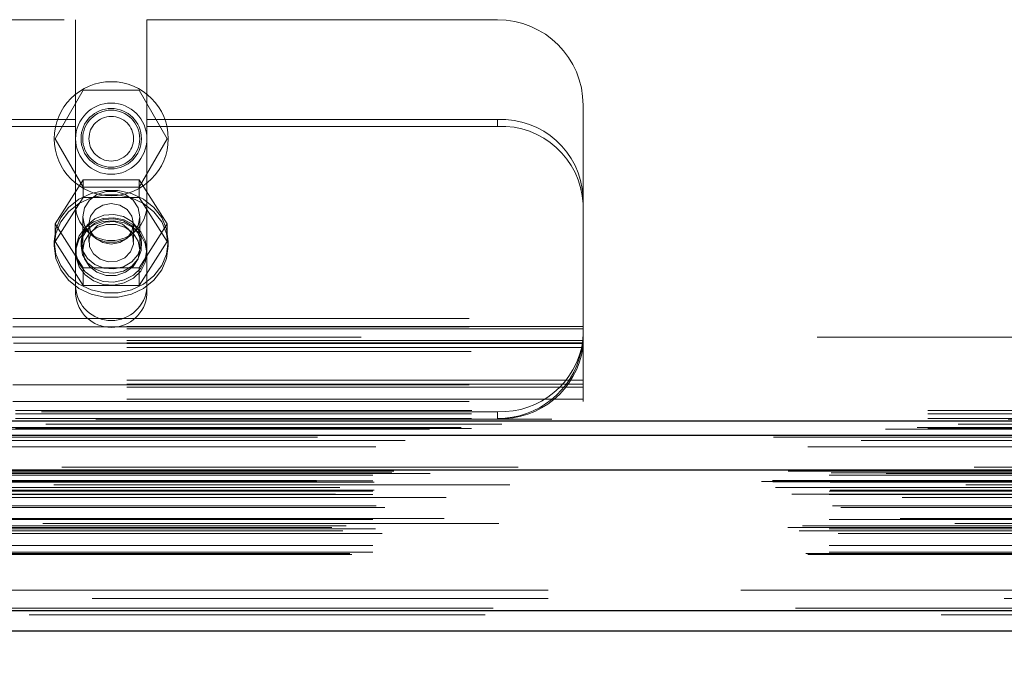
# Model space of a CAD drawing. Header units: inches. Extents: x 0.2 to 10.8, y 0.2 to 8.2.
# Tile 116 of 171: x 3.28 to 3.496, y 6.835 to 6.979. Entities that reach past the tile are written whole.
import ezdxf

# ---------------------------------------------------------------- set-up
doc = ezdxf.new("R2010")
doc.units = ezdxf.units.IN
doc.header["$MEASUREMENT"] = 0
doc.linetypes.add('HIDDEN', pattern=[0.07500000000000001, 0.05, -0.025])
doc.layers.add('DIMENSIONS', color=140, linetype='Continuous')
doc.layers.add('SLD-0', color=179, linetype='Continuous')
doc.styles.add('SLDTEXTSTYLE0', font='TXT', dxfattribs={"width": 0.7})
doc.dimstyles.new('SLDDIMSTYLE1', dxfattribs={"dimtxt": 0.0849609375, "dimasz": 0.13, "dimexe": 0, "dimexo": 0.0625, "dimgap": 0.021240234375, "dimtad": 0, "dimtih": 1, "dimtoh": 1, "dimlfac": 20, "dimrnd": 1e-09, "dimzin": 12, "dimdsep": 46, "dimtxsty": 'SLDTEXTSTYLE0', "dimsah": 1, "dimcen": 0.09, "dimadec": 0, "dimazin": 3, "dimtfac": 1, "dimtmove": 0, "dimatfit": 0, "dimfxl": 0, "dimfrac": 2, "dimtolj": 1, "dimtzin": 12, "dimarcsym": 0})

# ---------------------------------------------------------------- blocks, each defined once
blk = doc.blocks.new('_D_4')
at = {"layer": 'DIMENSIONS'}
for p, q in [((3.017321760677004, 6.854709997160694), (3.017321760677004, 6.547064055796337)), ((3.098087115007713, 6.810865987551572), (3.098087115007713, 6.547064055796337)), ((3.017321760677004, 6.672064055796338), (2.767321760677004, 6.672064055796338)), ((3.098087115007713, 6.672064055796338), (3.327406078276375, 6.672064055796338)), ((3.442538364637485, 6.672064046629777), (3.414008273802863, 6.672064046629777)), ((3.414008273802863, 6.672064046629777), (3.414008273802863, 6.537033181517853)), ((3.695007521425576, 6.672064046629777), (3.723537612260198, 6.672064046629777)), ((3.723537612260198, 6.672064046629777), (3.723537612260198, 6.537033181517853)), ((3.414008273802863, 6.537033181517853), (3.442538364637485, 6.537033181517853)), ((3.723537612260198, 6.537033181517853), (3.695007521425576, 6.537033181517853))]:
    blk.add_line(p, q, dxfattribs=at)
for points in [[(3.017321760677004, 6.672064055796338), (2.887321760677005, 6.692064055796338), (2.887321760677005, 6.652064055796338)], [(3.098087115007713, 6.672064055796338), (3.228087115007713, 6.652064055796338), (3.228087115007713, 6.692064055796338)]]:
    blk.add_solid(points, dxfattribs=at)
at = {"layer": 'DIMENSIONS', "char_height": 0.08333333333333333, "attachment_point": 1, "style": 'SLDTEXTSTYLE0'}
for s, insert in [('1.62', (3.442538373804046, 6.798506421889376)), ('41.0', (3.442538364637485, 6.644455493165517))]:
    blk.add_mtext(s, dxfattribs=dict(at, insert=insert))

msp = doc.modelspace()

# ---------------------------------------------------------------- linework, layer by layer
at = {"layer": 'SLD-0', "linetype": 'HIDDEN', "lineweight": 18}
for p, q in [((3.190134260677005, 6.978964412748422), (3.292609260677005, 6.978964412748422)), ((3.292609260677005, 6.978964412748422), (3.292609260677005, 6.957073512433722)), ((3.308234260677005, 6.978964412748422), (3.308234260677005, 6.957073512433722)), ((3.308234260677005, 6.978964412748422), (3.385121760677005, 6.978964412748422)), ((3.288124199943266, 6.952864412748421), (3.294272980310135, 6.963514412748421)), ((3.294272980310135, 6.963514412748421), (3.306570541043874, 6.963514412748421)), ((3.306570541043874, 6.963514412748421), (3.312719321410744, 6.952864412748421)), ((3.403871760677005, 6.940080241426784), (3.403871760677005, 6.960214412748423)), ((3.292609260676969, 6.957073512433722), (3.190134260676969, 6.957073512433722)), ((3.292609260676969, 6.955552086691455), (3.190134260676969, 6.955552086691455)), ((3.292609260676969, 6.955552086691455), (3.292609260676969, 6.957073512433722)), ((3.292609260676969, 6.91873333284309), (3.292609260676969, 6.955552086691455)), ((3.385121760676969, 6.957073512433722), (3.308234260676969, 6.957073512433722)), ((3.308234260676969, 6.955552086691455), (3.308234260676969, 6.957073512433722)), ((3.385121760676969, 6.955552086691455), (3.308234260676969, 6.955552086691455)), ((3.308234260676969, 6.91873333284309), (3.308234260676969, 6.955552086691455)), ((3.385121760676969, 6.955552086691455), (3.385121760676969, 6.957073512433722)), ((3.294272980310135, 6.942214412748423), (3.288124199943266, 6.952864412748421)), ((3.312719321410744, 6.952864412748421), (3.306570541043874, 6.942214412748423)), ((3.294272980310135, 6.943838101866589), (3.288124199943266, 6.934185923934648)), ((3.294272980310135, 6.939928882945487), (3.294272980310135, 6.943838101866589)), ((3.306570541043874, 6.943838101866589), (3.294272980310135, 6.943838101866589)), ((3.306570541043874, 6.939928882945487), (3.306570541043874, 6.943838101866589)), ((3.312719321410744, 6.934185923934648), (3.306570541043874, 6.943838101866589)), ((3.306570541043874, 6.942214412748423), (3.294272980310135, 6.942214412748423)), ((3.294272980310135, 6.939928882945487), (3.288124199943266, 6.930276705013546)), ((3.306570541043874, 6.939928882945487), (3.294272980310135, 6.939928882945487)), ((3.312719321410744, 6.930276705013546), (3.306570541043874, 6.939928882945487)), ((3.403871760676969, 6.940080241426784), (3.403871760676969, 6.938558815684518)), ((3.403871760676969, 6.898364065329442), (3.403871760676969, 6.938558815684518)), ((3.288124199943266, 6.930276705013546), (3.288124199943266, 6.934185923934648)), ((3.288124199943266, 6.934185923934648), (3.294272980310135, 6.924533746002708)), ((3.294171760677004, 6.935728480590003), (3.294171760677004, 6.928464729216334)), ((3.295524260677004, 6.934185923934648), (3.295524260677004, 6.930276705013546)), ((3.305319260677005, 6.930276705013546), (3.305319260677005, 6.934185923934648)), ((3.306570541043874, 6.924533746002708), (3.312719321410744, 6.934185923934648)), ((3.306671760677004, 6.928464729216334), (3.306671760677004, 6.935728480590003)), ((3.312719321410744, 6.930276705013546), (3.312719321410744, 6.934185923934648)), ((3.287921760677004, 6.930276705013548), (3.287921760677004, 6.929325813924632)), ((3.288124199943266, 6.930276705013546), (3.294272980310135, 6.920624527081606)), ((3.293796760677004, 6.930276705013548), (3.293796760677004, 6.929325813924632)), ((3.306570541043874, 6.920624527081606), (3.312719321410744, 6.930276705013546)), ((3.307046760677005, 6.929325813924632), (3.307046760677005, 6.930276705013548)), ((3.312921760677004, 6.929325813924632), (3.312921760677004, 6.930276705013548)), ((3.294272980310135, 6.924533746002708), (3.306570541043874, 6.924533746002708)), ((3.294272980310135, 6.920624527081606), (3.294272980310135, 6.924533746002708)), ((3.306570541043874, 6.920624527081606), (3.306570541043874, 6.924533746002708)), ((3.294272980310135, 6.920624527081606), (3.306570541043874, 6.920624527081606)), ((3.078871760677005, 6.913414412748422), (3.403871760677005, 6.913414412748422)), ((3.078871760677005, 6.913414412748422), (3.403871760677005, 6.913414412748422)), ((3.403871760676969, 6.91169219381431), (3.078871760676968, 6.91169219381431)), ((3.078871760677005, 6.911614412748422), (3.403871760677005, 6.911614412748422)), ((3.403871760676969, 6.911186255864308), (3.078871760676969, 6.911186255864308)), ((3.403871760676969, 6.90809219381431), (3.078871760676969, 6.90809219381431)), ((3.403871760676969, 6.907923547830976), (3.078871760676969, 6.907923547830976)), ((3.403807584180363, 6.908574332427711), (3.078935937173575, 6.90857433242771)), ((3.079001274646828, 6.908014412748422), (3.403742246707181, 6.908014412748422)), ((4.755221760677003, 6.909364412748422), (3.079421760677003, 6.909364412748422)), ((3.403807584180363, 6.907052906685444), (3.078935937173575, 6.907052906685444)), ((3.079303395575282, 6.906214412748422), (3.403440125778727, 6.906214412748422)), ((3.079303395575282, 6.906214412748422), (3.403440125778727, 6.906214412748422)), ((3.403871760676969, 6.899885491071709), (3.078871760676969, 6.899885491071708)), ((3.403871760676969, 6.899014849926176), (3.078871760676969, 6.899014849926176)), ((3.078871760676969, 6.898846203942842), (3.403871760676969, 6.898846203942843)), ((3.403871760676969, 6.898364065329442), (3.078871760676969, 6.898364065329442)), ((3.403871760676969, 6.895246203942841), (3.403871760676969, 6.898364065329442)), ((3.403871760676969, 6.895752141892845), (3.078871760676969, 6.895752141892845)), ((3.078871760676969, 6.895246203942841), (3.403871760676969, 6.895246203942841)), ((3.079421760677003, 6.893264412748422), (4.755221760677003, 6.893264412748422)), ((3.079421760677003, 6.893264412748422), (4.755221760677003, 6.893264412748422)), ((3.079467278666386, 6.893264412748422), (4.755176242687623, 6.893264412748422)), ((3.079467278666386, 6.893264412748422), (4.755176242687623, 6.893264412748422)), ((3.079467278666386, 6.893264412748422), (4.755176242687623, 6.893264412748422)), ((3.079467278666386, 6.893264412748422), (4.755176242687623, 6.893264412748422)), ((3.385121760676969, 6.89298583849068), (3.097621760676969, 6.892985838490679)), ((3.385121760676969, 6.89298583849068), (3.385121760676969, 6.891464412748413)), ((3.079421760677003, 6.892503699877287), (4.755221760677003, 6.892503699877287)), ((3.079421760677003, 6.891464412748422), (4.755221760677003, 6.891464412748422)), ((4.777113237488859, 6.889550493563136), (3.057524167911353, 6.889550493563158)), ((4.770197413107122, 6.889116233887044), (3.06442424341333, 6.889116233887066)), ((3.079421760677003, 6.889293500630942), (4.755221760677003, 6.88929350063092)), ((3.064862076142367, 6.886640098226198), (4.7697736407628, 6.886640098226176)), ((4.789625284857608, 6.88080772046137), (3.04501043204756, 6.88080772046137)), ((3.048276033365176, 6.88022788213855), (4.786359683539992, 6.880227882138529)), ((4.786233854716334, 6.880243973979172), (3.048401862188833, 6.880243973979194)), ((3.048854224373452, 6.87995697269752), (4.785781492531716, 6.879956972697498)), ((3.048854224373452, 6.87995697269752), (4.785781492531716, 6.879956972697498)), ((3.062407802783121, 6.879924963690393), (4.772227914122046, 6.879924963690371)), ((3.062407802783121, 6.879924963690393), (4.772227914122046, 6.879924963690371)), ((3.042985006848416, 6.877647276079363), (4.791650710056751, 6.877647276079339)), ((3.042985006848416, 6.877647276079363), (4.791650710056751, 6.877647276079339)), ((3.045412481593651, 6.877902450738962), (4.789223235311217, 6.877902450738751)), ((3.045466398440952, 6.8775966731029), (4.789169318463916, 6.877596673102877)), ((3.057796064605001, 6.879048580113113), (4.776839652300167, 6.87904858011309)), ((3.057796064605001, 6.879048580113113), (4.776839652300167, 6.87904858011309)), ((3.057796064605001, 6.877804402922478), (4.776839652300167, 6.877804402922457)), ((3.057796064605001, 6.877804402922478), (4.776839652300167, 6.877804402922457)), ((3.058296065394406, 6.879554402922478), (4.776339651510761, 6.879554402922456)), ((3.058296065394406, 6.879554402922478), (4.776339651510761, 6.879554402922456)), ((3.061943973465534, 6.87959663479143), (4.772691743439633, 6.879596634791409)), ((3.061943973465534, 6.87959663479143), (4.772691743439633, 6.879596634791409)), ((3.070309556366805, 6.879407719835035), (4.764359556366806, 6.879407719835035)), ((3.046026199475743, 6.876364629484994), (4.788609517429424, 6.876364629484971)), ((4.787818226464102, 6.876934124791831), (3.046810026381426, 6.876934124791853)), ((3.050554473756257, 6.876346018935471), (4.78408124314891, 6.876346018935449)), ((3.057796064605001, 6.875554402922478), (4.776839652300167, 6.875554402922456)), ((3.057796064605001, 6.875554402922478), (4.776839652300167, 6.875554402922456)), ((3.058046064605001, 6.877554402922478), (4.776589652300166, 6.877554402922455)), ((3.058046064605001, 6.875804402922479), (4.776589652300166, 6.875804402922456)), ((3.049609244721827, 6.874924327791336), (4.785018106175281, 6.874924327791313)), ((3.057796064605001, 6.874850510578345), (4.776839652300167, 6.874850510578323)), ((4.773840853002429, 6.874181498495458), (3.060796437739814, 6.874181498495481)), ((3.058536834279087, 6.872347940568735), (4.776115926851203, 6.872347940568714)), ((3.060373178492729, 6.871942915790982), (4.774262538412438, 6.871942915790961)), ((3.060373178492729, 6.871942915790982), (4.774262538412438, 6.871942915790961)), ((3.057796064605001, 6.869348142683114), (4.776839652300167, 6.869348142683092)), ((4.773380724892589, 6.869538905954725), (3.061260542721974, 6.869538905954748)), ((3.048764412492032, 6.867559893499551), (4.785871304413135, 6.867559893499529)), ((4.785404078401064, 6.868435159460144), (3.04923801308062, 6.868435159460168)), ((3.05120862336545, 6.866858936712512), (4.78345078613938, 6.866858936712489)), ((3.051945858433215, 6.867910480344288), (4.782689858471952, 6.867910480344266)), ((3.057796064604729, 6.867281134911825), (4.776839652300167, 6.867281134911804)), ((3.05834725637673, 6.867276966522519), (4.77628842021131, 6.867276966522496)), ((3.059815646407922, 6.866245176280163), (4.774820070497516, 6.86624517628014)), ((3.057796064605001, 6.863660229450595), (4.776839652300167, 6.863660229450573)), ((3.052727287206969, 6.861900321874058), (4.781908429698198, 6.861900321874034)), ((3.053165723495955, 6.861640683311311), (4.781469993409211, 6.861640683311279)), ((3.057796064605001, 6.862140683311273), (4.776839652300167, 6.862140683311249)), ((3.057796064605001, 6.862140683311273), (4.776839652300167, 6.862140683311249)), ((3.096209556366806, 6.853807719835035), (4.738459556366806, 6.853807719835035)), ((3.096209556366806, 6.853807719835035), (4.738459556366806, 6.853807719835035)), ((4.738459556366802, 6.853807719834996), (3.096209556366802, 6.853807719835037)), ((4.738459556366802, 6.853807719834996), (3.096209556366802, 6.853807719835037)), ((3.096209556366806, 6.852007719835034), (4.738459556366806, 6.852007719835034)), ((4.784174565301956, 6.849895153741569), (3.05046115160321, 6.849895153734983)), ((3.050461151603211, 6.849895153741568), (4.784174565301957, 6.849895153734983)), ((3.050461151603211, 6.849270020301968), (4.784174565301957, 6.849270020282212)), ((4.782407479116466, 6.848407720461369), (3.052228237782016, 6.848407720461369))]:
    msp.add_line(p, q, dxfattribs=at)
at = {"layer": 'SLD-0', "linetype": 'Continuous', "lineweight": 25}
for p, q in [((3.079421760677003, 6.890982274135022), (4.755221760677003, 6.890982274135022)), ((3.079421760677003, 6.887864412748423), (4.755221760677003, 6.887864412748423)), ((4.789625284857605, 6.880182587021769), (3.045010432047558, 6.880182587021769)), ((4.784174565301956, 6.849270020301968), (3.05046115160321, 6.849270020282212)), ((4.782407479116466, 6.844807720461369), (3.052228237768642, 6.844807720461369))]:
    msp.add_line(p, q, dxfattribs=at)
at = {"layer": 'SLD-0', "linetype": 'HIDDEN', "lineweight": 18, "flags": 128}
for points in [[(3.287921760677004, 6.930276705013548), (3.288284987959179, 6.932987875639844), (3.28935356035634, 6.935541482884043), (3.291065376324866, 6.9377891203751), (3.293320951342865, 6.93960016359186), (3.295989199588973, 6.940869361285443), (3.298915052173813, 6.941522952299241), (3.301928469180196, 6.941522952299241), (3.304854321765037, 6.940869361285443), (3.307522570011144, 6.93960016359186), (3.309778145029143, 6.9377891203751), (3.31148996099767, 6.935541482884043), (3.31255853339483, 6.932987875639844), (3.312921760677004, 6.930276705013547), (3.31255853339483, 6.927565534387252), (3.31148996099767, 6.925011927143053), (3.309778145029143, 6.922764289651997), (3.307522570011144, 6.920953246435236), (3.304854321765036, 6.919684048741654), (3.301928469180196, 6.919030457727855), (3.298915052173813, 6.919030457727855), (3.295989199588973, 6.919684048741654), (3.293320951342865, 6.920953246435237), (3.291065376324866, 6.922764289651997), (3.28935356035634, 6.925011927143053), (3.288284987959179, 6.927565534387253), (3.287921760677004, 6.930276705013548)], [(3.287921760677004, 6.929325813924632), (3.288284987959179, 6.932036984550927), (3.28935356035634, 6.934590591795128), (3.291065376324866, 6.936838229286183), (3.293320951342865, 6.938649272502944), (3.295989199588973, 6.939918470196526), (3.298915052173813, 6.940572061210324), (3.301928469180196, 6.940572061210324), (3.304854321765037, 6.939918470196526), (3.307522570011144, 6.938649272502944), (3.309778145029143, 6.936838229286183), (3.31148996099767, 6.934590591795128), (3.31255853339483, 6.932036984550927), (3.312921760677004, 6.929325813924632), (3.31255853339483, 6.926614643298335), (3.31148996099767, 6.924061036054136), (3.309778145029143, 6.921813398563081), (3.307522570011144, 6.92000235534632), (3.304854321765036, 6.918733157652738), (3.301928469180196, 6.918079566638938), (3.298915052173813, 6.918079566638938), (3.295989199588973, 6.918733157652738), (3.293320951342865, 6.92000235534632), (3.291065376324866, 6.921813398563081), (3.28935356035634, 6.924061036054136), (3.288284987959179, 6.926614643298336), (3.287921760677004, 6.929325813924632)], [(3.306671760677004, 6.935728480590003), (3.306294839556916, 6.937665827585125), (3.305209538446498, 6.939369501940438), (3.303546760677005, 6.940634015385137), (3.301507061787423, 6.94130684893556), (3.299336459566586, 6.94130684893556), (3.297296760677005, 6.940634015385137), (3.295633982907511, 6.939369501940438), (3.294548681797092, 6.937665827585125), (3.294171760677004, 6.935728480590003), (3.294548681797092, 6.933791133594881), (3.295633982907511, 6.932087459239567), (3.297296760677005, 6.93082294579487), (3.299336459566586, 6.930150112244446), (3.301507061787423, 6.930150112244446), (3.303546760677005, 6.93082294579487), (3.305209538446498, 6.932087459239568), (3.306294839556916, 6.933791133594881), (3.306671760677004, 6.935728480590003)], [(3.305319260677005, 6.934185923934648), (3.304946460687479, 6.935884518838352), (3.303884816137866, 6.937324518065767), (3.302295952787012, 6.938286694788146), (3.300421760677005, 6.938624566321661), (3.298547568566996, 6.938286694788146), (3.296958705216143, 6.937324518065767), (3.295897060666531, 6.935884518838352), (3.295524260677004, 6.934185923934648), (3.295897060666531, 6.932487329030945), (3.296958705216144, 6.93104732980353), (3.298547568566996, 6.93008515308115), (3.300421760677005, 6.929747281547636), (3.302295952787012, 6.93008515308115), (3.303884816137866, 6.93104732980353), (3.304946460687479, 6.932487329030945), (3.305319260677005, 6.934185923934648)], [(3.293796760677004, 6.930276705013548), (3.294155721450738, 6.932226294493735), (3.295193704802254, 6.933964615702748), (3.296798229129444, 6.935303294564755), (3.298795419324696, 6.936097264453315), (3.300968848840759, 6.936260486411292), (3.303082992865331, 6.935775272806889), (3.304908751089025, 6.934694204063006), (3.306248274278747, 6.933134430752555), (3.306956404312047, 6.931264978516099), (3.306956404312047, 6.929288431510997), (3.306248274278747, 6.927418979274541), (3.304908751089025, 6.92585920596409), (3.303082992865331, 6.924778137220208), (3.300968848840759, 6.924292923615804), (3.298795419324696, 6.924456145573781), (3.296798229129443, 6.92525011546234), (3.295193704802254, 6.926588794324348), (3.294155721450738, 6.92832711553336), (3.293796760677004, 6.930276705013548)], [(3.308234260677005, 6.928464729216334), (3.307887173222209, 6.930551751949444), (3.306876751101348, 6.932453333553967), (3.305292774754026, 6.93400051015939), (3.303275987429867, 6.935055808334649), (3.301005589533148, 6.935525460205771), (3.298683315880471, 6.935367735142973), (3.296515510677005, 6.934596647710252), (3.294694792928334, 6.933280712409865), (3.293382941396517, 6.931536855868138), (3.29269651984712, 6.929520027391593), (3.29269651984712, 6.927409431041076), (3.293382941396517, 6.925392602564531), (3.294694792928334, 6.923648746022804), (3.296515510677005, 6.922332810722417), (3.298683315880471, 6.921561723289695), (3.301005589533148, 6.921403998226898), (3.303275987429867, 6.92187365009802), (3.305292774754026, 6.922928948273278), (3.306876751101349, 6.924476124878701), (3.307887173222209, 6.926377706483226), (3.308234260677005, 6.928464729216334)], [(3.308234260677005, 6.927804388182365), (3.307887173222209, 6.929891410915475), (3.306876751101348, 6.931792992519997), (3.305292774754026, 6.933340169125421), (3.303275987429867, 6.934395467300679), (3.301005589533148, 6.934865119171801), (3.298683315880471, 6.934707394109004), (3.296515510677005, 6.933936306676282), (3.294694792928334, 6.932620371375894), (3.293382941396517, 6.930876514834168), (3.29269651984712, 6.928859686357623), (3.29269651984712, 6.926749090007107), (3.293382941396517, 6.924732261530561), (3.294694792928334, 6.922988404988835), (3.296515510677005, 6.921672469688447), (3.298683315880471, 6.920901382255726), (3.301005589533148, 6.920743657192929), (3.303275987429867, 6.921213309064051), (3.305292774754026, 6.922268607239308), (3.306876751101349, 6.923815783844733), (3.307887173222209, 6.925717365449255), (3.308234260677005, 6.927804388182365)], [(3.293796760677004, 6.929325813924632), (3.294155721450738, 6.93127540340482), (3.295193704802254, 6.933013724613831), (3.296798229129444, 6.934352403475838), (3.298795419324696, 6.935146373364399), (3.300968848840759, 6.935309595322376), (3.303082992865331, 6.934824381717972), (3.304908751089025, 6.933743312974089), (3.306248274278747, 6.932183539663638), (3.306956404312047, 6.930314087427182), (3.306956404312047, 6.92833754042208), (3.306248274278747, 6.926468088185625), (3.304908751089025, 6.924908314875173), (3.303082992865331, 6.923827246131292), (3.300968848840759, 6.923342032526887), (3.298795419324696, 6.923505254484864), (3.296798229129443, 6.924299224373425), (3.295193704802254, 6.925637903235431), (3.294155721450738, 6.927376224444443), (3.293796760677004, 6.929325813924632)], [(3.306671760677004, 6.928464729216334), (3.306294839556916, 6.930402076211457), (3.305209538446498, 6.93210575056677), (3.303546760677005, 6.933370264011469), (3.301507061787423, 6.934043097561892), (3.299336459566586, 6.934043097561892), (3.297296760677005, 6.933370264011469), (3.295633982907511, 6.93210575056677), (3.294548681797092, 6.930402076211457), (3.294171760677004, 6.928464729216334), (3.294548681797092, 6.926527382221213), (3.295633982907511, 6.924823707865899), (3.297296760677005, 6.923559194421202), (3.299336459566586, 6.922886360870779), (3.301507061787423, 6.922886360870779), (3.303546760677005, 6.923559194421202), (3.305209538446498, 6.924823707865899), (3.306294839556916, 6.926527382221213), (3.306671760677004, 6.928464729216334)], [(3.302870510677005, 6.934120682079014), (3.301061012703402, 6.934677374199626), (3.299154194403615, 6.934564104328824), (3.297440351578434, 6.933798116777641), (3.29618040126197, 6.932496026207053), (3.295566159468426, 6.93085606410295), (3.295691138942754, 6.929127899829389), (3.296536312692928, 6.92757463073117), (3.297973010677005, 6.92643272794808), (3.299782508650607, 6.925876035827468), (3.301689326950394, 6.925989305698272), (3.303403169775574, 6.926755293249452), (3.304663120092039, 6.928057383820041), (3.305277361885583, 6.929697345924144), (3.305152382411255, 6.931425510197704), (3.304307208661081, 6.932978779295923), (3.302870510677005, 6.934120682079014)], [(4.797044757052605, 6.891355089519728), (3.931240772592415, 6.891355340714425), (3.037606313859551, 6.89135508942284)], [(4.786086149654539, 6.890220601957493), (3.931240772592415, 6.890221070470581), (3.048577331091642, 6.890220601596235)], [(4.770212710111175, 6.889116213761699), (3.931240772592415, 6.889115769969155), (3.064439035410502, 6.889116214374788)], [(3.045641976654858, 6.88740291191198), (3.846139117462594, 6.887404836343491), (4.788989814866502, 6.887402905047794)], [(3.045643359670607, 6.8874028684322), (3.953875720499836, 6.887403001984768), (4.788988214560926, 6.887402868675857)], [(3.053167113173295, 6.88527880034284), (3.903398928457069, 6.88527858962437), (4.781471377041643, 6.885278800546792)], [(3.058427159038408, 6.885267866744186), (3.903398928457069, 6.885267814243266), (4.77620644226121, 6.885267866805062)]]:
    msp.add_lwpolyline(points, dxfattribs=at)
at = {"layer": 'SLD-0', "linetype": 'HIDDEN', "lineweight": 18}
for radius in [0.01249999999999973, 0.0078125, 0.006625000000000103, 0.006250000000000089, 0.004897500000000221]:
    msp.add_circle((3.300421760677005, 6.952864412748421), radius, dxfattribs=at)
for centre, radius, start, end in [((3.385121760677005, 6.960214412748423), 0.01874999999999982, 0, 90), ((3.385958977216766, 6.93915647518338), 0.01793658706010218, 2.952140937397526, 92.67533670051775), ((3.385958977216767, 6.937635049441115), 0.01793658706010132, 2.952140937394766, 92.6753367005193), ((3.300421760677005, 6.938339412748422), 0.007812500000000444, 180, 0), ((3.300421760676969, 6.920813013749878), 0.007832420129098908, 184.0872180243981, 355.9127819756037), ((3.300421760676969, 6.919291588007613), 0.007832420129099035, 184.0872180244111, 355.9127819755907), ((3.385866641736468, 6.91108648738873), 0.01811596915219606, 267.643483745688, 352.0290646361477), ((3.385866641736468, 6.909565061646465), 0.01811596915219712, 267.6434837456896, 352.0290646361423), ((3.385121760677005, 6.910214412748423), 0.01875000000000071, 270.0000000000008, 347.6822340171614)]:
    msp.add_arc(centre, radius, start, end, dxfattribs=at)
msp.add_open_spline([(3.403440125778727, 6.906214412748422), (3.4035213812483, 6.906586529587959), (3.40358988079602, 6.90695456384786), (3.403703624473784, 6.907682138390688), (3.403749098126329, 6.908045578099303), (3.403816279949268, 6.908732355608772), (3.4038386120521, 6.909058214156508), (3.403866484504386, 6.909673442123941), (3.403871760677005, 6.909958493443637), (3.403871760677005, 6.910214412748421)], degree=3, knots=[0, 0, 0, 0, 0.25, 0.25, 0.5, 0.5, 0.75, 0.75, 1, 1, 1, 1], dxfattribs=at)

# ---------------------------------------------------------------- dimensions: what is measured, and where the dimension line sits
at = {"layer": 'DIMENSIONS'}
dim = msp.add_linear_dim(base=(3.098087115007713, 6.672064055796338), p1=(3.017321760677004, 6.904709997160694), p2=(3.098087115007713, 6.860865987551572), dimstyle='SLDDIMSTYLE1', dxfattribs=at)
dim.commit()
dim.dimension.update_dxf_attribs({"geometry": '_D_4', "text_midpoint": (3.568772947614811, 6.672064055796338), "dimtype": 160})

doc.saveas('drawing.dxf')
